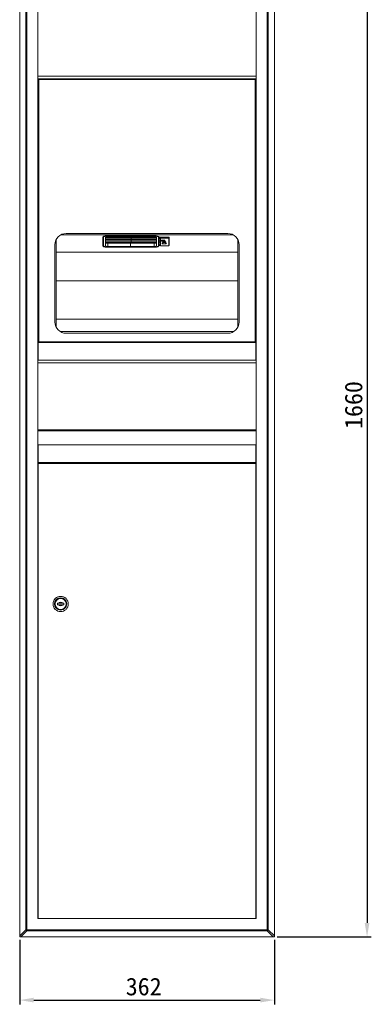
# Model space of a CAD drawing. Extents: x 11528 to 12989, y 4978 to 7132.
# Tile 1 of 3: x 11528 to 12028, y 4982 to 6383. Entities that reach past the tile are written whole.
import ezdxf

# ---------------------------------------------------------------- set-up
doc = ezdxf.new("R2010")
doc.units = 0
doc.header["$LTSCALE"] = 10
doc.header["$MEASUREMENT"] = 0
doc.header["$PDSIZE"] = -1
doc.layers.get('0').update_dxf_attribs({"linetype": 'CONTINUOUS'})
doc.layers.get('DEFPOINTS').update_dxf_attribs({"linetype": 'CONTINUOUS'})
doc.layers.add('DIM', color=4, linetype='CONTINUOUS')
doc.styles.get("Standard").update_dxf_attribs({"font": 'MingLiU.ttf', "height": 25})
doc.dimstyles.get("Standard").update_dxf_attribs({"dimscale": 0.5, "dimtxt": 3, "dimasz": 3, "dimexe": 1, "dimexo": 1, "dimgap": 1, "dimtad": 1, "dimdec": 0, "dimzin": 0, "dimdsep": 46, "dimtxsty": 'Standard', "dimcen": 0, "dimadec": 0, "dimazin": 0, "dimtm": 0.1, "dimtfac": 0.5, "dimtofl": 0, "dimtmove": 0, "dimatfit": 3, "dimfxl": 0, "dimtolj": 1, "dimtzin": 0, "dimarcsym": 0})

# ---------------------------------------------------------------- blocks, each defined once
blk = doc.blocks.new('*D136')
at = {"layer": 'DEFPOINTS', "color": 0}
for p in [(11528.3, 5078.1), (11890.3, 5078.1), (11890.3, 4988.2)]:
    blk.add_point(p, dxfattribs=at)
at = {"layer": 'DIM', "color": 0, "lineweight": -2}
for p, q in [((11528.3, 5074.1), (11528.3, 4982.2)), ((11890.3, 5074.1), (11890.3, 4982.2)), ((11548.3, 4988.2), (11870.3, 4988.2))]:
    blk.add_line(p, q, dxfattribs=at)
at = {"layer": 'DIM', "color": 0}
for points in [[(11548.3, 4991.6), (11548.3, 4984.9), (11528.3, 4988.2)], [(11870.3, 4991.6), (11870.3, 4984.9), (11890.3, 4988.2)]]:
    blk.add_solid(points, dxfattribs=at)
at = {"layer": 'DIM', "color": 0, "insert": (11704.6, 5007.3), "char_height": 25, "attachment_point": 5}
blk.add_mtext('\\A1;362', dxfattribs=at)
blk = doc.blocks.new('*D140')
at = {"layer": 'DEFPOINTS', "color": 0}
for p in [(11890.3, 6738.1), (11890.3, 5078.1), (12022.1, 5078.1)]:
    blk.add_point(p, dxfattribs=at)
at = {"layer": 'DIM', "color": 0, "lineweight": -2}
for p, q in [((11894.3, 6738.1), (12028.1, 6738.1)), ((12022.1, 6718.1), (12022.1, 5098.1)), ((11894.3, 5078.1), (12028.1, 5078.1))]:
    blk.add_line(p, q, dxfattribs=at)
at = {"layer": 'DIM', "color": 0}
for points in [[(12018.8, 6718.1), (12025.5, 6718.1), (12022.1, 6738.1)], [(12018.8, 5098.1), (12025.5, 5098.1), (12022.1, 5078.1)]]:
    blk.add_solid(points, dxfattribs=at)
at = {"layer": 'DIM', "color": 0, "insert": (12003.1, 5834.9), "char_height": 25, "attachment_point": 5, "rotation": 90}
blk.add_mtext('\\A1;1660', dxfattribs=at)

msp = doc.modelspace()

# ---------------------------------------------------------------- linework, layer by layer
at = {"color": 7, "linetype": 'Continuous', "lineweight": 15}
for p, q in [((11528.31, 5079.678), (11528.31, 6736.572)), ((11536.877, 5088.245), (11536.877, 6728.005)), ((11538.43, 6728.005), (11538.43, 5088.245)), ((11880.19, 5088.245), (11880.19, 6728.005)), ((11881.743, 6728.005), (11881.743, 5088.245)), ((11890.31, 6736.572), (11890.31, 5079.678)), ((11554.31, 6712.125), (11554.31, 5898.625)), ((11864.31, 5898.625), (11864.31, 6712.125)), ((11554.31, 6302.857), (11864.31, 6302.857)), ((11864.31, 6298.925), (11554.31, 6298.925)), ((11863.06, 6297.822), (11555.56, 6297.822)), ((11555.56, 6297.822), (11555.56, 5925.022)), ((11555.56, 6297.022), (11555.56, 6267.822)), ((11596.31, 6297.822), (11595.31, 6297.822)), ((11619.31, 6297.822), (11618.31, 6297.822)), ((11800.31, 6297.822), (11799.31, 6297.822)), ((11823.31, 6297.822), (11822.31, 6297.822)), ((11863.06, 5925.022), (11863.06, 6297.822)), ((11863.06, 6297.022), (11863.06, 6267.822)), ((11580.31, 5945.276), (11580.31, 6070.768)), ((11832.049, 6077.026), (11586.571, 6077.026)), ((11824.31, 6079.022), (11594.31, 6079.022)), ((11646.31, 6073.644), (11646.31, 6061.454)), ((11646.31, 6068.322), (11647.61, 6068.322)), ((11646.31, 6066.722), (11647.61, 6066.722)), ((11647.61, 6066.422), (11646.31, 6066.422)), ((11646.86, 6074.461), (11646.86, 6072.007)), ((11647.61, 6073.383), (11647.61, 6074.858)), ((11647.61, 6073.383), (11647.61, 6061.639)), ((11650.21, 6061.639), (11650.21, 6073.383)), ((11650.21, 6073.376), (11686.61, 6073.376)), ((11650.21, 6072.705), (11686.61, 6072.705)), ((11650.21, 6070.927), (11686.61, 6070.927)), ((11650.21, 6070.256), (11686.61, 6070.256)), ((11650.21, 6068.477), (11686.61, 6068.477)), ((11650.21, 6067.806), (11686.61, 6067.806)), ((11650.21, 6066.028), (11686.61, 6066.028)), ((11720.363, 6075.597), (11652.31, 6075.597)), ((11653.61, 6075.597), (11653.61, 6075.396)), ((11687.41, 6075.396), (11653.61, 6075.396)), ((11653.61, 6074.524), (11685.81, 6074.524)), ((11686.91, 6074.96), (11685.81, 6074.96)), ((11685.81, 6074.524), (11685.81, 6074.96)), ((11686.31, 6074.96), (11685.81, 6074.792)), ((11685.81, 6074.792), (11685.81, 6074.524)), ((11685.81, 6074.524), (11719.61, 6074.524)), ((11686.31, 6074.96), (11687.41, 6074.96)), ((11686.61, 6073.376), (11686.61, 6074.524)), ((11686.61, 6073.376), (11686.61, 6074.524)), ((11686.61, 6072.705), (11686.61, 6073.376)), ((11723.01, 6073.376), (11686.61, 6073.376)), ((11686.61, 6073.376), (11686.61, 6072.705)), ((11686.61, 6070.927), (11686.61, 6072.705)), ((11723.01, 6072.705), (11686.61, 6072.705)), ((11686.61, 6070.927), (11686.61, 6072.705)), ((11686.61, 6070.256), (11686.61, 6070.927)), ((11723.01, 6070.927), (11686.61, 6070.927)), ((11686.61, 6070.927), (11686.61, 6070.256)), ((11686.61, 6068.477), (11686.61, 6070.256)), ((11723.01, 6070.256), (11686.61, 6070.256)), ((11686.61, 6068.477), (11686.61, 6070.256)), ((11686.61, 6067.806), (11686.61, 6068.477)), ((11723.01, 6068.477), (11686.61, 6068.477)), ((11686.61, 6068.477), (11686.61, 6067.806)), ((11686.61, 6066.028), (11686.61, 6067.806)), ((11723.01, 6067.806), (11686.61, 6067.806)), ((11686.61, 6066.028), (11686.61, 6067.806)), ((11686.61, 6065.357), (11686.61, 6066.028)), ((11686.61, 6066.028), (11686.61, 6065.357)), ((11723.01, 6066.028), (11686.61, 6066.028)), ((11686.91, 6074.96), (11687.41, 6075.128)), ((11687.41, 6075.597), (11687.41, 6075.396)), ((11687.41, 6075.396), (11687.41, 6075.597)), ((11687.41, 6075.128), (11687.41, 6075.396)), ((11687.41, 6075.396), (11719.61, 6075.396)), ((11687.41, 6075.396), (11687.41, 6074.96)), ((11719.61, 6075.396), (11719.61, 6075.597)), ((11723.01, 6073.383), (11723.01, 6061.639)), ((11725.61, 6074.591), (11725.61, 6073.383)), ((11725.61, 6061.639), (11725.61, 6073.383)), ((11725.61, 6068.322), (11727.31, 6068.322)), ((11725.61, 6066.722), (11727.31, 6066.722)), ((11727.31, 6066.422), (11725.61, 6066.422)), ((11726.36, 6072.007), (11726.36, 6073.822)), ((11727.11, 6073.605), (11727.11, 6072.716)), ((11739.81, 6073.598), (11727.31, 6073.598)), ((11727.31, 6073.103), (11727.31, 6073.598)), ((11727.31, 6062.359), (11727.31, 6073.103)), ((11728.31, 6073.428), (11728.31, 6073.598)), ((11740.31, 6073.428), (11728.31, 6073.428)), ((11728.31, 6072.157), (11728.31, 6073.428)), ((11728.31, 6072.157), (11740.31, 6072.157)), ((11728.31, 6061.413), (11728.31, 6072.157)), ((11740.31, 6073.555), (11740.31, 6073.428)), ((11740.31, 6073.428), (11740.31, 6072.157)), ((11740.31, 6072.157), (11740.31, 6061.413)), ((11740.31, 6070.049), (11740.81, 6070.049)), ((11740.81, 6069.722), (11740.31, 6069.722)), ((11740.31, 6068.322), (11740.81, 6068.322)), ((11740.31, 6066.722), (11740.81, 6066.722)), ((11740.81, 6066.422), (11740.31, 6066.422)), ((11740.81, 6062.203), (11740.81, 6073.273)), ((11838.31, 5945.276), (11838.31, 6070.768)), ((11578.31, 6063.022), (11578.31, 5953.022)), ((11838.31, 6052.166), (11580.31, 6052.166)), ((11650.21, 6065.357), (11686.61, 6065.357)), ((11652.31, 6059.674), (11652.31, 6059.501)), ((11652.31, 6059.501), (11720.31, 6059.501)), ((11653.61, 6060.498), (11653.61, 6065.357)), ((11685.81, 6060.498), (11653.61, 6060.498)), ((11667.51, 6059.626), (11653.61, 6059.626)), ((11687.41, 6059.626), (11667.51, 6059.626)), ((11685.81, 6065.357), (11685.81, 6060.498)), ((11685.81, 6060.498), (11685.81, 6065.357)), ((11685.81, 6060.062), (11685.81, 6060.498)), ((11685.81, 6060.498), (11685.81, 6060.23)), ((11719.61, 6060.498), (11685.81, 6060.498)), ((11685.81, 6060.23), (11686.31, 6060.062)), ((11685.81, 6060.062), (11686.91, 6060.062)), ((11687.41, 6060.062), (11686.31, 6060.062)), ((11723.01, 6065.357), (11686.61, 6065.357)), ((11687.41, 6059.894), (11686.91, 6060.062)), ((11687.41, 6060.062), (11687.41, 6059.626)), ((11687.41, 6059.626), (11687.41, 6059.894)), ((11687.41, 6059.626), (11705.71, 6059.626)), ((11719.61, 6059.626), (11705.71, 6059.626)), ((11719.61, 6065.357), (11719.61, 6060.498)), ((11720.31, 6059.501), (11720.31, 6059.64)), ((11726.31, 6061.552), (11726.31, 6062.309)), ((11726.31, 6061.454), (11726.31, 6061.552)), ((11727.31, 6062.359), (11727.31, 6061.878)), ((11727.31, 6061.878), (11727.434, 6061.878)), ((11740.31, 6061.413), (11728.31, 6061.413)), ((11728.31, 6061.359), (11728.31, 6061.413)), ((11740.31, 6061.413), (11740.31, 6061.359)), ((11840.31, 5953.022), (11840.31, 6063.022)), ((11580.31, 6011.424), (11838.31, 6011.424)), ((11555.56, 5955.022), (11555.56, 5925.822)), ((11838.31, 5957.045), (11580.31, 5957.045)), ((11863.06, 5955.022), (11863.06, 5925.822)), ((11832.913, 5939.532), (11585.707, 5939.532)), ((11594.31, 5937.022), (11824.31, 5937.022)), ((11554.61, 5923.625), (11554.31, 5923.625)), ((11554.61, 5898.625), (11554.61, 5923.625)), ((11864.01, 5923.625), (11554.61, 5923.625)), ((11555.56, 5925.022), (11863.06, 5925.022)), ((11864.01, 5923.625), (11864.01, 5898.625)), ((11864.31, 5923.625), (11864.01, 5923.625)), ((11554.31, 5898.625), (11864.31, 5898.625)), ((11554.31, 5894.694), (11554.31, 5898.625)), ((11864.31, 5898.625), (11864.31, 5894.694)), ((11864.31, 5894.694), (11554.31, 5894.694)), ((11554.31, 5893.99), (11554.31, 5894.694)), ((11554.31, 5893.99), (11554.31, 5104.125)), ((11864.31, 5893.99), (11864.31, 5894.694)), ((11864.31, 5104.125), (11864.31, 5893.99)), ((11554.31, 5799.601), (11864.31, 5799.601)), ((11554.61, 5778.125), (11554.31, 5778.125)), ((11554.61, 5753.125), (11554.61, 5778.125)), ((11864.01, 5778.125), (11554.61, 5778.125)), ((11864.01, 5778.125), (11864.01, 5753.125)), ((11864.31, 5778.125), (11864.01, 5778.125)), ((11554.31, 5753.125), (11554.61, 5753.125)), ((11864.11, 5751.825), (11554.51, 5751.825)), ((11554.51, 5751.825), (11554.51, 5104.325)), ((11554.61, 5753.125), (11864.01, 5753.125)), ((11864.01, 5753.125), (11864.31, 5753.125)), ((11864.11, 5104.325), (11864.11, 5751.825)), ((11584.044, 5552.925), (11581.91, 5552.925)), ((11581.91, 5552.925), (11581.91, 5550.725)), ((11581.91, 5550.725), (11584.044, 5550.725)), ((11591.11, 5552.925), (11588.976, 5552.925)), ((11588.976, 5550.725), (11591.11, 5550.725)), ((11591.11, 5550.725), (11591.11, 5552.925)), ((11554.31, 5104.125), (11864.31, 5104.125)), ((11554.51, 5104.325), (11864.11, 5104.325)), ((11567.31, 5104.325), (11567.31, 5104.125)), ((11573.31, 5104.325), (11573.31, 5104.125)), ((11606.31, 5104.325), (11606.31, 5104.125)), ((11612.31, 5104.325), (11612.31, 5104.125)), ((11839.31, 5104.325), (11839.31, 5104.125)), ((11851.31, 5104.325), (11851.31, 5104.125)), ((11528.31, 5079.678), (11536.877, 5088.245)), ((11538.43, 5086.693), (11529.863, 5078.125)), ((11538.43, 5088.245), (11536.877, 5088.245)), ((11538.43, 5086.693), (11538.43, 5088.245)), ((11538.43, 5088.245), (11880.19, 5088.245)), ((11880.19, 5086.693), (11538.43, 5086.693)), ((11881.743, 5088.245), (11880.19, 5088.245)), ((11880.19, 5086.693), (11880.19, 5088.245)), ((11888.757, 5078.125), (11880.19, 5086.693)), ((11881.743, 5088.245), (11890.31, 5079.678)), ((11528.31, 5078.125), (11528.31, 5079.678)), ((11529.863, 5078.125), (11528.31, 5078.125)), ((11888.757, 5078.125), (11529.863, 5078.125)), ((11890.31, 5078.125), (11888.757, 5078.125)), ((11890.31, 5079.678), (11890.31, 5078.125))]:
    msp.add_line(p, q, dxfattribs=at)
at = {"color": 7, "linetype": 'Continuous', "lineweight": 15, "flags": 128}
for points in [[(11646.31, 6073.644), (11646.425, 6074.025), (11646.767, 6074.391), (11647.321, 6074.729), (11648.067, 6075.025), (11648.977, 6075.268), (11650.014, 6075.448), (11651.14, 6075.56), (11652.31, 6075.597)], [(11720.363, 6075.597), (11721.443, 6075.565), (11722.488, 6075.471), (11723.463, 6075.316), (11724.337, 6075.107), (11725.081, 6074.851), (11725.671, 6074.555), (11726.088, 6074.229), (11726.318, 6073.884)], [(11728.31, 6073.428), (11728.115, 6073.422), (11727.927, 6073.404), (11727.755, 6073.373), (11727.603, 6073.333), (11727.479, 6073.284), (11727.386, 6073.227), (11727.329, 6073.166), (11727.31, 6073.103)], [(11734.81, 6068.771), (11734.62, 6069.083), (11734.078, 6069.347), (11733.267, 6069.523), (11732.31, 6069.585), (11731.353, 6069.523), (11730.542, 6069.347), (11730, 6069.083), (11729.81, 6068.771), (11730, 6068.46), (11730.542, 6068.196), (11731.353, 6068.019), (11732.31, 6067.957), (11733.267, 6068.019), (11734.078, 6068.196), (11734.62, 6068.46), (11734.81, 6068.771)], [(11736.81, 6064.995), (11736.629, 6065.329), (11736.108, 6065.623), (11735.31, 6065.841), (11734.331, 6065.957), (11733.289, 6065.957), (11732.31, 6065.841), (11731.512, 6065.623), (11730.991, 6065.329), (11730.81, 6064.995), (11730.991, 6064.661), (11731.512, 6064.367), (11732.31, 6064.149), (11733.289, 6064.033), (11734.331, 6064.033), (11735.31, 6064.149), (11736.108, 6064.367), (11736.629, 6064.661), (11736.81, 6064.995)], [(11735.91, 6066.85), (11735.75, 6067.112), (11735.295, 6067.334), (11734.614, 6067.482), (11733.81, 6067.534), (11733.006, 6067.482), (11732.325, 6067.334), (11731.87, 6067.112), (11731.71, 6066.85), (11731.87, 6066.589), (11732.325, 6066.367), (11733.006, 6066.219), (11733.81, 6066.167), (11734.614, 6066.219), (11735.295, 6066.367), (11735.75, 6066.589), (11735.91, 6066.85)], [(11739.81, 6073.598), (11740.005, 6073.592), (11740.193, 6073.573), (11740.366, 6073.543), (11740.517, 6073.503), (11740.642, 6073.453), (11740.734, 6073.397), (11740.791, 6073.336), (11740.81, 6073.273)], [(11646.31, 6062.211), (11646.425, 6061.83), (11646.767, 6061.463), (11647.321, 6061.126), (11648.067, 6060.83), (11648.153, 6060.802)], [(11652.31, 6059.501), (11651.14, 6059.539), (11650.014, 6059.65), (11648.977, 6059.83), (11648.067, 6060.073), (11647.321, 6060.369), (11646.767, 6060.707), (11646.425, 6061.073), (11646.31, 6061.454)], [(11726.31, 6061.454), (11726.195, 6061.073), (11725.853, 6060.707), (11725.299, 6060.369), (11724.553, 6060.073), (11723.644, 6059.83), (11722.606, 6059.65), (11721.481, 6059.539), (11720.31, 6059.501)], [(11726.31, 6062.309), (11726.329, 6062.372), (11726.386, 6062.433), (11726.479, 6062.489), (11726.603, 6062.539), (11726.755, 6062.579), (11726.927, 6062.609), (11727.115, 6062.628), (11727.31, 6062.634)], [(11727.31, 6061.878), (11727.115, 6061.871), (11726.927, 6061.853), (11726.755, 6061.823), (11726.603, 6061.782), (11726.479, 6061.733), (11726.386, 6061.677), (11726.329, 6061.616), (11726.31, 6061.552)], [(11740.31, 6062.678), (11740.366, 6062.689), (11740.517, 6062.729), (11740.642, 6062.779), (11740.734, 6062.835), (11740.791, 6062.896), (11740.81, 6062.96)], [(11740.81, 6062.203), (11740.791, 6062.14), (11740.734, 6062.079), (11740.642, 6062.022), (11740.517, 6061.973), (11740.366, 6061.933), (11740.31, 6061.921)]]:
    msp.add_lwpolyline(points, dxfattribs=at)
at = {"color": 7, "linetype": 'Continuous', "lineweight": 15}
for radius in [10.85, 8.75, 7.95, 7.85]:
    msp.add_circle((11586.51, 5551.825), radius, dxfattribs=at)
for centre, radius, start, end in [((11594.31, 6063.022), 16, 90, 180), ((11646.855, 6072.774), 0.767, 224.739243, 270.410886), ((11727.123, 6074.816), 1.232, 229.166983, 278.727081), ((11726.38, 6072.737), 0.73, 268.435147, 358.354935), ((11728.284, 6073.131), 0.974, 181.646524, 271.562228), ((11824.31, 6063.022), 16, 0, 90), ((11724.986, 6062.476), 1.35, 291.337646, 348.686485), ((11728.31, 6062.359), 1, 180, 270), ((11728.284, 6062.387), 0.974, 181.649932, 271.555213), ((11594.31, 5953.022), 16, 180, 270), ((11824.31, 5953.022), 16, 270, 0), ((11586.51, 5551.825), 2.7, 24.042076, 155.957924), ((11586.51, 5551.825), 2.7, 204.042076, 335.957924), ((11560.215, 5110.03), 31.925, 223.028788, 226.97104), ((11858.406, 5110.03), 31.925, 313.02896, 316.971212)]:
    msp.add_arc(centre, radius, start, end, dxfattribs=at)
for centre, major_axis, start_param, end_param in [((11653.11, 6072.007), (6.25, 0), 3.14159265, 3.63652678), ((11653.61, 6073.383), (6, 0), 1.57079633, 3.14159265), ((11653.61, 6073.383), (3.4, 0), 1.57079633, 3.14159265), ((11719.61, 6073.383), (6, 0), 0, 1.57079633), ((11719.61, 6073.383), (3.4, 0), 0, 1.57079633), ((11720.11, 6072.007), (6.25, 0), 5.78825118, 6.28318531), ((11653.61, 6061.639), (6, 0), 3.14159265, 4.71238898), ((11653.61, 6061.639), (3.4, 0), 3.14159265, 4.71238898), ((11719.61, 6061.639), (6, 0), 4.71238898, 6.28318531), ((11719.61, 6061.639), (3.4, 0), 4.71238898, 6.28318531)]:
    msp.add_ellipse(centre, major_axis=major_axis, ratio=0.33553498, start_param=start_param, end_param=end_param, dxfattribs=at)
for points in [[(11555.56, 6284.822), (11554.31, 6284.822)], [(11554.31, 6278.822), (11555.56, 6278.822)], [(11864.31, 6284.822), (11863.06, 6284.822)], [(11863.06, 6278.822), (11864.31, 6278.822)], [(11728.31, 6061.359), (11740.31, 6061.359)], [(11555.56, 5944.022), (11554.31, 5944.022)], [(11864.31, 5944.022), (11863.06, 5944.022)], [(11554.31, 5938.022), (11555.56, 5938.022)], [(11863.06, 5938.022), (11864.31, 5938.022)], [(11554.31, 5798.123), (11864.31, 5798.123)]]:
    msp.add_open_spline(points, degree=1, dxfattribs=at)
for points, knots in [([(11646.31, 6072.026), (11646.376, 6071.9), (11646.551, 6071.563), (11646.987, 6071.198), (11647.424, 6070.981), (11647.61, 6070.889)], [0, 0, 0, 0, 0.25629978, 0.68259657, 1, 1, 1, 1]), ([(11725.61, 6070.876), (11725.654, 6070.895), (11726.05, 6071.056), (11726.501, 6071.42), (11727.009, 6072.014), (11727.077, 6072.484), (11727.11, 6072.716)], [0, 0, 0, 0, 0.04748371, 0.42302172, 0.71497444, 1, 1, 1, 1]), ([(11588.976, 5552.925), (11588.371, 5552.925), (11587.565, 5552.925), (11586.347, 5552.925), (11585.292, 5552.925), (11584.49, 5552.925), (11584.044, 5552.925)], [0, 0, 0, 0, 0.37489762, 0.49986273, 0.72151393, 1, 1, 1, 1]), ([(11584.044, 5550.725), (11584.649, 5550.725), (11585.456, 5550.725), (11586.673, 5550.725), (11587.729, 5550.725), (11588.53, 5550.725), (11588.976, 5550.725)], [0, 0, 0, 0, 0.37489902, 0.49986412, 0.72151678, 1, 1, 1, 1])]:
    msp.add_open_spline(points, degree=3, knots=knots, dxfattribs=at)

# ---------------------------------------------------------------- dimensions: what is measured, and where the dimension line sits
at = {"layer": 'DIM', "color": 7}
dim = msp.add_linear_dim(base=(12022.14, 5078.125), p1=(11890.31, 6738.125), p2=(11890.31, 5078.125), angle=90, dimstyle='Standard', override={"dimscale": 1, "dimtxt": 15, "dimasz": 20, "dimexe": 6, "dimexo": 4, "dimgap": 5, "dimdec": 2, "dimzin": 8, "dimcen": -0.09, "dimtmove": 1, "dimtzin": 8}, dxfattribs=at)
dim.commit()
dim.dimension.update_dxf_attribs({"geometry": '*D140', "text_midpoint": (12022.14, 5834.86), "dimtype": 160})
dim = msp.add_linear_dim(base=(11890.31, 4988.24), p1=(11528.31, 5078.125), p2=(11890.31, 5078.125), dimstyle='Standard', override={"dimscale": 1, "dimtxt": 15, "dimasz": 20, "dimexe": 6, "dimexo": 4, "dimgap": 5, "dimdec": 2, "dimzin": 8, "dimcen": -0.09, "dimtmove": 1, "dimtzin": 8}, dxfattribs=at)
dim.commit()
dim.dimension.update_dxf_attribs({"geometry": '*D136', "text_midpoint": (11704.61, 4988.24), "dimtype": 160})

doc.saveas('drawing.dxf')
